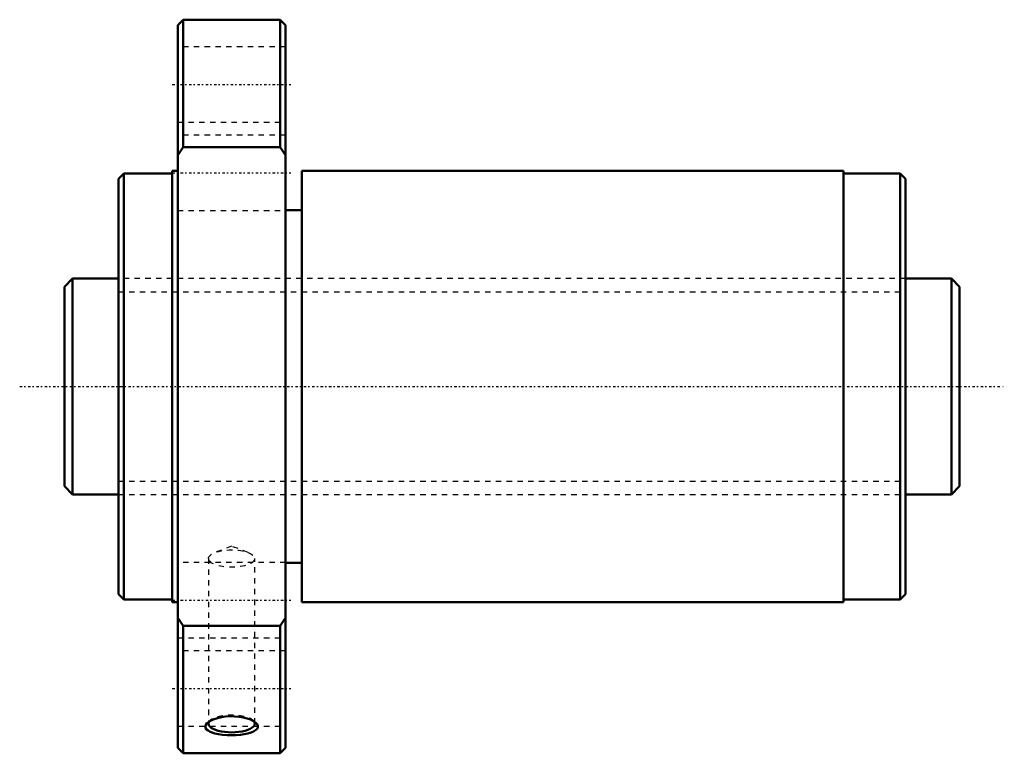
# Model space of a CAD drawing. Header units: millimetres. Extents: x -18 to 164, y -68 to 68.
import ezdxf

# ---------------------------------------------------------------- set-up
doc = ezdxf.new("R2010")
doc.units = ezdxf.units.MM
doc.linetypes.add('Center', pattern=[1.5, 0.45, -0.5, 0.05, -0.5])
doc.linetypes.add('Dashed', pattern=[2, 1, -1])
for name, color, linetype, lineweight in [('2d ConnectionPoints', 7, 'Continuous', 50), ('AM_0', 7, 'Continuous', 50), ('AM_5', 3, 'Continuous', 25), ('AM_7', 7, 'Center', 25), ('AM_9', 6, 'Dashed', 25)]:
    doc.layers.add(name, color=color, linetype=linetype, lineweight=lineweight)

# ---------------------------------------------------------------- blocks, each defined once
blk = doc.blocks.new('1_NRR000SBK4040_5_6Nut_0_in_SBK4040_5_6RRG0_166LC0_0000__0')
at = {"layer": 'AM_0'}
for p, q in [((12, 68), (11, 67)), ((30, 68), (12, 68)), ((12, 68), (12, 44.4)), ((31, 67), (30, 68)), ((30, 68), (30, 44.4)), ((11, 67), (11, -67)), ((31, 67), (31, -67)), ((12, 44.4), (11, 42.86)), ((30, 44.4), (12, 44.4)), ((31, 42.86), (30, 44.4)), ((1, 39.5), (0, 38.5)), ((0, 38.5), (0, -38.5)), ((10, 39.5), (1, 39.5)), ((1, 39.5), (1, -39.5)), ((11, 40), (10, 40)), ((10, 40), (10, -40)), ((134.5, 40), (34, 40)), ((34, 40), (34, -40)), ((134.5, 40), (134.5, -40)), ((145, 39.5), (134.5, 39.5)), ((146, 38.5), (145, 39.5)), ((145, 39.5), (145, -39.5)), ((146, 38.5), (146, -38.5)), ((34, 32.72), (31, 32.72)), ((31, -32.72), (34, -32.72)), ((0, -38.5), (1, -39.5)), ((1, -39.5), (10, -39.5)), ((10, -40), (11, -40)), ((34, -40), (134.5, -40)), ((134.5, -39.5), (145, -39.5)), ((145, -39.5), (146, -38.5)), ((11, -42.86), (12, -44.4)), ((30, -44.4), (31, -42.86)), ((12, -44.4), (12, -68)), ((12, -44.4), (30, -44.4)), ((30, -44.4), (30, -68)), ((11, -67), (12, -68)), ((30, -68), (31, -67)), ((12, -68), (30, -68))]:
    blk.add_line(p, q, dxfattribs=at)
for points in [[(16.58, -62.29), (16.76, -62.15), (17.2, -61.89), (17.75, -61.65), (18.38, -61.46), (19.11, -61.3), (19.88, -61.19), (20.7, -61.14), (21.54, -61.15), (22.37, -61.22), (23.16, -61.35), (23.88, -61.53), (24.52, -61.76), (25.04, -62.02), (25.42, -62.29)], [(17.01, -64.01), (16.64, -63.8), (16.36, -63.57), (16.18, -63.29), (16.14, -63), (16.22, -62.71), (16.43, -62.42), (16.58, -62.29)], [(25.42, -62.29), (25.45, -62.31), (25.71, -62.61), (25.85, -62.91), (25.85, -63.2), (25.71, -63.47), (25.46, -63.73), (25.09, -63.96), (24.61, -64.16), (24.03, -64.33), (23.36, -64.47), (22.62, -64.57), (21.82, -64.64), (20.99, -64.66), (20.15, -64.64), (19.34, -64.57), (18.57, -64.46), (17.87, -64.31), (17.01, -64.01)]]:
    blk.add_lwpolyline(points, dxfattribs=at)
blk.add_ellipse((21, -62.51), major_axis=(-4.28, 0), ratio=0.374607, start_param=5.994728, end_param=9.722255, dxfattribs=at)
at = {"layer": 'AM_7'}
for p, q in [((10, 56), (32, 56)), ((10, 39.6), (32, 39.6)), ((10, -39.6), (32, -39.6)), ((10, -56), (32, -56))]:
    blk.add_line(p, q, dxfattribs=at)
at = {"layer": 'AM_9'}
for p, q in [((31, 63), (11, 63)), ((11, 49), (31, 49)), ((31, 46.6), (11, 46.6)), ((11, 32.6), (31, 32.6)), ((146, 20), (0, 20)), ((0, -20), (146, -20)), ((21, -29.6), (17.94, -30.77)), ((24.06, -30.77), (21, -29.6)), ((31, -32.6), (11, -32.6)), ((16.72, -31.9), (16.72, -62.51)), ((25.28, -62.51), (25.28, -31.9)), ((11, -46.6), (31, -46.6)), ((31, -49), (11, -49)), ((17.08, -61.86), (16.58, -62.28)), ((25.42, -62.29), (24.92, -61.86)), ((11, -63), (31, -63))]:
    blk.add_line(p, q, dxfattribs=at)
blk.add_ellipse((21, -31.9), major_axis=(-4.28, 0), ratio=0.374607, dxfattribs=at)
blk.add_ellipse((21, -62.51), major_axis=(-4.28, 0), ratio=0.374607, start_param=3.43907, end_param=5.994728, dxfattribs=at)
blk = doc.blocks.new('2_NRR000SBK4040_5_60Shaft_0_in_SBK4040_5_6RRG0_166LC0_0000__0')
at = {"layer": 'AM_0'}
for p, q in [((-8.5, 20), (-10, 18.5)), ((-10, 18.5), (-10, -18.5)), ((0, 20), (-8.5, 20)), ((-8.5, 20), (-8.5, -20)), ((154.5, 20), (146, 20)), ((156, 18.5), (154.5, 20)), ((154.5, 20), (154.5, -20)), ((156, 18.5), (156, -18.5)), ((-10, -18.5), (-8.5, -20)), ((-8.5, -20), (0, -20)), ((146, -20), (154.5, -20)), ((154.5, -20), (156, -18.5))]:
    blk.add_line(p, q, dxfattribs=at)
at = {"layer": 'AM_5', "linetype": 'Dashed'}
for p, q in [((0, 17.5465), (146, 17.5465)), ((0, -17.5465), (146, -17.5465))]:
    blk.add_line(p, q, dxfattribs=at)
at = {"layer": 'AM_7'}
blk.add_line((-18.3, 0), (164.3, 0), dxfattribs=at)
at = {"layer": 'AM_9'}
for p, q in [((146, 20), (0, 20)), ((0, -20), (146, -20))]:
    blk.add_line(p, q, dxfattribs=at)

msp = doc.modelspace()

# ---------------------------------------------------------------- linework, layer by layer
at = {"layer": '2d ConnectionPoints'}
msp.add_point((0, 0), dxfattribs=at)

# ---------------------------------------------------------------- block references
for name in ['1_NRR000SBK4040_5_6Nut_0_in_SBK4040_5_6RRG0_166LC0_0000__0', '2_NRR000SBK4040_5_60Shaft_0_in_SBK4040_5_6RRG0_166LC0_0000__0']:
    msp.add_blockref(name, (0, 0))

doc.saveas('drawing.dxf')
